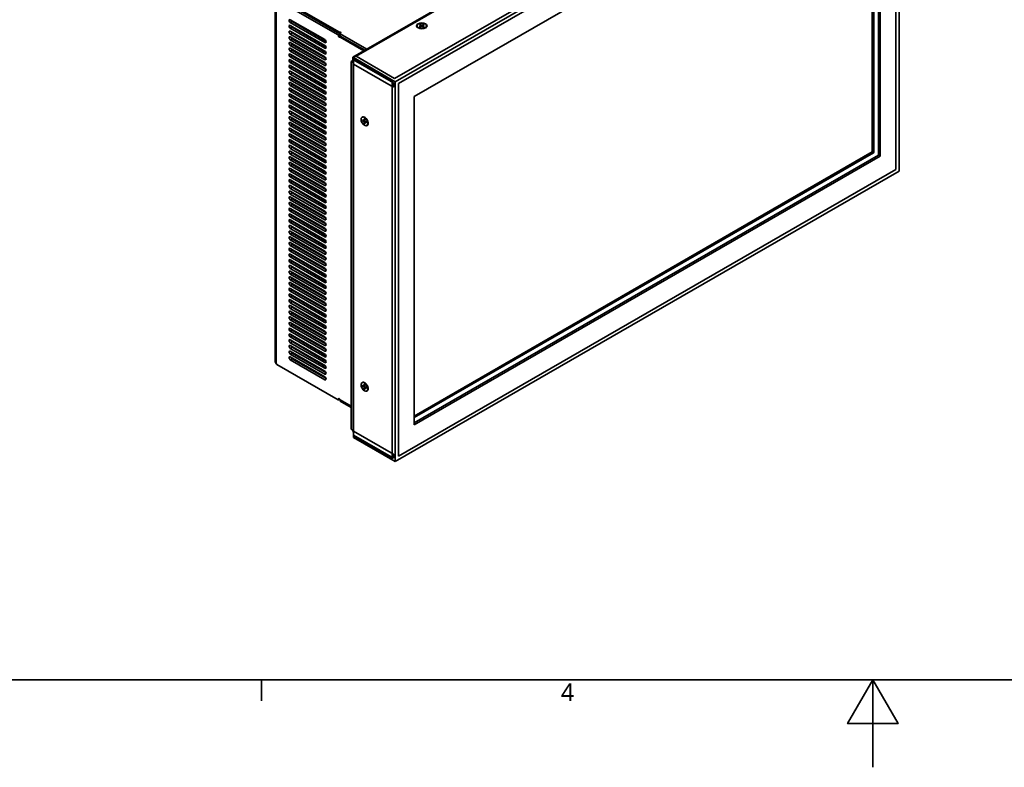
# Model space of a CAD drawing. Header units: millimetres. Extents: x 0 to 2100, y 0 to 1485.
# Tile 6 of 32: x 561 to 1125, y 0 to 428. Entities that reach past the tile are written whole.
import ezdxf

# ---------------------------------------------------------------- set-up
doc = ezdxf.new("R2010")
doc.units = ezdxf.units.MM
doc.header["$LTSCALE"] = 5
for name, color, linetype, lineweight in [('Sichtbare Kanten(ISO)', 7, 'Continuous', 35), ('Sichtbare tangentiale Kanten(ISO)', 7, 'Continuous', 35), ('Skizziergeometrie(ISO)', 7, 'Continuous', 35), ('Symbole(ISO)', 7, 'Continuous', 18)]:
    doc.layers.add(name, color=color, linetype=linetype, lineweight=lineweight)
doc.styles.add('Aktuell-ISO', font='arial.ttf')

# ---------------------------------------------------------------- blocks, each defined once
blk = doc.blocks.new('Ränder Standardrahmen')
at = {"layer": 'Skizziergeometrie(ISO)'}
blk.add_line((140, 10), (140, 7.6), dxfattribs=at)
at = {"layer": 'Skizziergeometrie(ISO)', "flags": 128}
for points in [[(10, 10), (10, 287), (410, 287), (410, 10), (10, 10)], [(210, 0), (210, 10), (207.11, 5), (212.89, 5), (210, 10)]]:
    blk.add_lwpolyline(points, dxfattribs=at)
at = {"layer": 'Symbole(ISO)', "color": 7, "insert": (174.26, 7.6), "char_height": 2, "attachment_point": 7, "style": 'Aktuell-ISO'}
blk.add_mtext('4', dxfattribs=at)

msp = doc.modelspace()

# ---------------------------------------------------------------- linework, layer by layer
at = {"layer": 'Sichtbare Kanten(ISO)'}
for p, q in [((752.28, 406.29), (1037.96, 570.79)), ((1041.14, 572.14), (752.64, 406.01)), ((1039.72, 571.33), (754.05, 406.82)), ((1065.04, 558.38), (776.54, 392.24)), ((1065.04, 558.38), (1065.04, 341.08)), ((1054.29, 537.46), (787.29, 383.7)), ((1054.29, 537.46), (787.29, 383.7)), ((1053.23, 350.23), (1053.23, 536.85)), ((1053.23, 350.23), (1053.23, 536.85)), ((1054.29, 537.46), (1054.29, 349.62)), ((1054.29, 537.46), (1054.29, 349.62)), ((1049.62, 534.77), (1049.62, 352.05)), ((1050.33, 535.18), (1050.33, 351.64)), ((1050.54, 535.3), (1050.54, 351.77)), ((1050.54, 535.3), (1050.54, 351.77)), ((744.53, 420.57), (709.46, 440.77)), ((744.86, 419.71), (709.69, 439.96)), ((707.74, 439.56), (707.74, 232.3)), ((708.63, 439.35), (743.8, 419.1)), ((716.43, 427.71), (736.23, 416.31)), ((736.23, 414.67), (716.43, 426.07)), ((716.43, 424.44), (736.23, 413.04)), ((717.49, 426.68), (736.85, 415.54)), ((717.49, 423.41), (736.85, 412.27)), ((788.96, 424.23), (788.96, 424.02)), ((790.36, 424.79), (791.17, 424.31)), ((790.36, 423.66), (791.17, 424.14)), ((790.72, 425), (791.56, 424.54)), ((790.72, 423.45), (791.56, 423.92)), ((790.91, 424.46), (790.79, 424.91)), ((791.22, 424.23), (791.28, 423.76)), ((792.69, 425), (791.85, 424.54)), ((792.69, 423.45), (791.85, 423.92)), ((792.19, 424.23), (792.13, 423.76)), ((793.05, 424.79), (792.25, 424.31)), ((793.05, 423.66), (792.25, 424.14)), ((792.63, 424.91), (792.5, 424.46)), ((794.46, 424.23), (794.46, 424.02)), ((736.23, 411.4), (716.43, 422.8)), ((716.43, 421.17), (736.23, 409.77)), ((736.23, 408.13), (716.43, 419.53)), ((716.43, 417.9), (736.23, 406.5)), ((717.49, 420.14), (736.85, 409)), ((744.08, 418.61), (744.08, 418.19)), ((744.69, 417.82), (745.35, 418.21)), ((744.89, 417.8), (758.59, 409.92)), ((744.92, 419.78), (744.92, 418.55)), ((745.39, 420.14), (745.04, 419.94)), ((745.04, 419.61), (760.23, 410.86)), ((759.17, 410.25), (745.04, 418.39)), ((736.23, 404.86), (716.43, 416.26)), ((716.43, 414.63), (736.23, 403.22)), ((736.23, 401.59), (716.43, 412.99)), ((717.49, 416.87), (736.85, 405.73)), ((717.49, 413.6), (736.85, 402.46)), ((716.43, 411.36), (736.23, 399.95)), ((736.23, 398.32), (716.43, 409.72)), ((716.43, 408.09), (736.23, 396.68)), ((736.23, 395.05), (716.43, 406.45)), ((717.49, 410.33), (736.85, 399.19)), ((717.49, 407.06), (736.85, 395.92)), ((752.28, 406.29), (752.28, 404.41)), ((752.7, 406.04), (752.28, 406.29)), ((752.64, 406.01), (752.64, 404.78)), ((776.54, 392.24), (752.64, 406.01)), ((776.18, 394.08), (754.05, 406.82)), ((716.43, 404.82), (736.23, 393.41)), ((736.23, 391.78), (716.43, 403.18)), ((716.43, 401.55), (736.23, 390.14)), ((717.49, 403.79), (736.85, 392.65)), ((717.49, 400.52), (736.85, 389.38)), ((751.26, 403.82), (752.28, 404.41)), ((751.26, 403.82), (752.32, 403.2)), ((751.26, 403.82), (751.26, 193.38)), ((752.32, 403.2), (752.64, 403.39)), ((752.32, 192.77), (752.32, 403.2)), ((774.77, 392.65), (752.64, 405.39)), ((752.64, 405.39), (752.64, 189.32)), ((752.64, 404.78), (775.48, 391.63)), ((775.48, 389.18), (752.64, 402.33)), ((752.64, 402.33), (752.64, 192.38)), ((736.23, 388.51), (716.43, 399.91)), ((716.43, 398.28), (736.23, 386.87)), ((736.23, 385.24), (716.43, 396.64)), ((716.43, 395.01), (736.23, 383.6)), ((717.49, 397.25), (736.85, 386.11)), ((736.23, 381.97), (716.43, 393.37)), ((716.43, 391.73), (736.23, 380.33)), ((736.23, 378.7), (716.43, 390.1)), ((717.49, 393.98), (736.85, 382.84)), ((717.49, 390.71), (736.85, 379.57)), ((775.48, 391.63), (775.48, 389.18)), ((776.54, 174.94), (776.54, 392.24)), ((716.43, 388.46), (736.23, 377.06)), ((736.23, 375.43), (716.43, 386.83)), ((716.43, 385.19), (736.23, 373.79)), ((736.23, 372.16), (716.43, 383.56)), ((717.49, 387.44), (736.85, 376.3)), ((717.49, 384.17), (736.85, 373.03)), ((787.29, 195.86), (787.29, 383.7)), ((787.29, 195.86), (787.29, 383.7)), ((716.43, 381.92), (736.23, 370.52)), ((736.23, 368.89), (716.43, 380.29)), ((716.43, 378.65), (736.23, 367.25)), ((717.49, 380.9), (736.85, 369.76)), ((736.23, 365.62), (716.43, 377.02)), ((716.43, 375.38), (736.23, 363.98)), ((736.23, 362.35), (716.43, 373.75)), ((717.49, 377.63), (736.85, 366.49)), ((717.49, 374.36), (736.85, 363.22)), ((716.43, 372.11), (736.23, 360.71)), ((736.23, 359.08), (716.43, 370.48)), ((716.43, 368.84), (736.23, 357.44)), ((736.23, 355.81), (716.43, 367.21)), ((717.49, 371.09), (736.85, 359.94)), ((717.49, 367.82), (736.85, 356.67)), ((757.49, 371.94), (757.66, 372.04)), ((757.7, 370.44), (758.52, 369.98)), ((757.7, 370.02), (758.52, 369.53)), ((757.81, 370.01), (758.26, 370.13)), ((758.62, 369.97), (759.05, 370.17)), ((758.68, 371.01), (758.67, 370.07)), ((758.68, 368.32), (758.67, 369.27)), ((759.05, 368.75), (758.73, 368.42)), ((759.04, 370.8), (759.06, 369.85)), ((759.04, 368.11), (759.06, 369.05)), ((759.1, 369.14), (759.48, 369.42)), ((760.02, 369.1), (759.21, 369.59)), ((760.02, 368.68), (759.21, 369.14)), ((760.23, 367.18), (760.41, 367.28)), ((716.43, 365.57), (736.23, 354.17)), ((736.23, 352.54), (716.43, 363.94)), ((716.43, 362.3), (736.23, 350.9)), ((717.49, 364.55), (736.85, 353.4)), ((717.49, 361.28), (736.85, 350.13)), ((736.23, 349.27), (716.43, 360.67)), ((716.43, 359.03), (736.23, 347.63)), ((736.23, 346), (716.43, 357.4)), ((716.43, 355.76), (736.23, 344.36)), ((717.49, 358.01), (736.85, 346.86)), ((736.23, 342.73), (716.43, 354.13)), ((716.43, 352.49), (736.23, 341.09)), ((736.23, 339.46), (716.43, 350.86)), ((717.49, 354.74), (736.85, 343.59)), ((717.49, 351.47), (736.85, 340.32)), ((1049.62, 352.05), (787.29, 200.98)), ((1049.62, 352.05), (787.29, 200.98)), ((1049.62, 352.05), (787.29, 200.98)), ((1050.54, 351.77), (787.29, 200.17)), ((1050.54, 351.77), (787.29, 200.17)), ((1050.33, 351.64), (787.29, 200.17)), ((1053.23, 350.23), (787.29, 197.08)), ((1053.23, 350.23), (787.29, 197.08)), ((1054.29, 349.62), (787.29, 195.86)), ((1054.29, 349.62), (787.29, 195.86)), ((1050.33, 351.64), (1049.62, 352.05)), ((1054.29, 349.62), (1053.23, 350.23)), ((1054.29, 349.62), (1053.23, 350.23)), ((716.43, 349.22), (736.23, 337.82)), ((736.23, 336.19), (716.43, 347.59)), ((716.43, 345.95), (736.23, 334.55)), ((736.23, 332.92), (716.43, 344.32)), ((717.49, 348.2), (736.85, 337.05)), ((717.49, 344.93), (736.85, 333.78)), ((716.43, 342.68), (736.23, 331.28)), ((736.23, 329.65), (716.43, 341.05)), ((716.43, 339.41), (736.23, 328.01)), ((717.49, 341.66), (736.85, 330.51)), ((717.49, 338.39), (736.85, 327.24)), ((1065.04, 341.08), (776.54, 174.94)), ((736.23, 326.38), (716.43, 337.78)), ((716.43, 336.14), (736.23, 324.74)), ((736.23, 323.11), (716.43, 334.51)), ((716.43, 332.87), (736.23, 321.47)), ((717.49, 335.12), (736.85, 323.97)), ((736.23, 319.84), (716.43, 331.24)), ((716.43, 329.6), (736.23, 318.2)), ((736.23, 316.56), (716.43, 327.97)), ((717.49, 331.85), (736.85, 320.7)), ((717.49, 328.58), (736.85, 317.43)), ((716.43, 326.33), (736.23, 314.93)), ((736.23, 313.29), (716.43, 324.7)), ((716.43, 323.06), (736.23, 311.66)), ((736.23, 310.02), (716.43, 321.43)), ((717.49, 325.31), (736.85, 314.16)), ((717.49, 322.04), (736.85, 310.89)), ((716.43, 319.79), (736.23, 308.39)), ((736.23, 306.75), (716.43, 318.16)), ((716.43, 316.52), (736.23, 305.12)), ((717.49, 318.77), (736.85, 307.62)), ((736.23, 303.48), (716.43, 314.89)), ((716.43, 313.25), (736.23, 301.85)), ((736.23, 300.21), (716.43, 311.62)), ((717.49, 315.5), (736.85, 304.35)), ((717.49, 312.23), (736.85, 301.08)), ((716.43, 309.98), (736.23, 298.58)), ((736.23, 296.94), (716.43, 308.35)), ((716.43, 306.71), (736.23, 295.31)), ((736.23, 293.67), (716.43, 305.08)), ((717.49, 308.96), (736.85, 297.81)), ((717.49, 305.69), (736.85, 294.54)), ((716.43, 303.44), (736.23, 292.04)), ((736.23, 290.4), (716.43, 301.8)), ((716.43, 300.17), (736.23, 288.77)), ((717.49, 302.42), (736.85, 291.27)), ((717.49, 299.15), (736.85, 288)), ((736.23, 287.13), (716.43, 298.53)), ((716.43, 296.9), (736.23, 285.5)), ((736.23, 283.86), (716.43, 295.26)), ((716.43, 293.63), (736.23, 282.23)), ((717.49, 295.88), (736.85, 284.73)), ((736.23, 280.59), (716.43, 291.99)), ((716.43, 290.36), (736.23, 278.96)), ((736.23, 277.32), (716.43, 288.72)), ((717.49, 292.61), (736.85, 281.46)), ((717.49, 289.33), (736.85, 278.19)), ((716.43, 287.09), (736.23, 275.69)), ((736.23, 274.05), (716.43, 285.45)), ((716.43, 283.82), (736.23, 272.42)), ((736.23, 270.78), (716.43, 282.18)), ((717.49, 286.06), (736.85, 274.92)), ((717.49, 282.79), (736.85, 271.65)), ((716.43, 280.55), (736.23, 269.15)), ((736.23, 267.51), (716.43, 278.91)), ((716.43, 277.28), (736.23, 265.88)), ((717.49, 279.52), (736.85, 268.38)), ((736.23, 264.24), (716.43, 275.64)), ((716.43, 274.01), (736.23, 262.61)), ((736.23, 260.97), (716.43, 272.37)), ((716.43, 270.74), (736.23, 259.34)), ((717.49, 276.25), (736.85, 265.11)), ((717.49, 272.98), (736.85, 261.84)), ((732.6, 274.51), (732.24, 274.3)), ((735.44, 276.14), (735.08, 275.94)), ((736.23, 257.7), (716.43, 269.1)), ((716.43, 267.47), (736.23, 256.07)), ((736.23, 254.43), (716.43, 265.83)), ((717.49, 269.71), (736.85, 258.57)), ((717.49, 266.44), (736.85, 255.3)), ((728.6, 266.59), (728.6, 267)), ((716.43, 264.2), (736.23, 252.8)), ((736.23, 251.16), (716.43, 262.56)), ((716.43, 260.93), (736.23, 249.53)), ((717.49, 263.17), (736.85, 252.03)), ((717.49, 259.9), (736.85, 248.76)), ((728.6, 263.32), (728.6, 263.73)), ((728.6, 260.05), (728.6, 260.46)), ((736.23, 247.89), (716.43, 259.29)), ((716.43, 257.66), (736.23, 246.26)), ((736.23, 244.62), (716.43, 256.02)), ((716.43, 254.39), (736.23, 242.99)), ((717.49, 256.63), (736.85, 245.49)), ((728.6, 256.78), (728.6, 257.19)), ((736.23, 241.35), (716.43, 252.75)), ((716.43, 251.12), (736.23, 239.72)), ((736.23, 238.08), (716.43, 249.48)), ((717.49, 253.36), (736.85, 242.22)), ((717.49, 250.09), (736.85, 238.95)), ((731.06, 252.09), (730.7, 252.71)), ((716.43, 247.85), (736.23, 236.45)), ((736.23, 234.81), (716.43, 246.21)), ((716.43, 244.58), (736.23, 233.18)), ((736.23, 231.54), (716.43, 242.94)), ((717.49, 246.82), (736.85, 235.68)), ((717.49, 243.55), (736.85, 232.41)), ((733.89, 247.19), (733.53, 247.81)), ((716.43, 241.31), (736.23, 229.9)), ((736.23, 228.27), (716.43, 239.67)), ((716.43, 238.04), (736.23, 226.63)), ((717.49, 240.28), (736.85, 229.14)), ((717.49, 237.01), (736.85, 225.87)), ((736.23, 225), (716.43, 236.4)), ((716.43, 234.77), (736.23, 223.36)), ((736.23, 221.73), (716.43, 233.13)), ((717.49, 233.74), (736.85, 222.6)), ((727.39, 231.68), (736.47, 226.45)), ((730.22, 233.3), (736.5, 229.69)), ((733.05, 234.93), (736.53, 232.93)), ((735.88, 236.56), (736.55, 236.18)), ((708.35, 230.96), (708.63, 230.47)), ((708.63, 230.47), (743.8, 210.22)), ((724.57, 230.05), (736.44, 223.21)), ((757.49, 220.04), (757.66, 220.14)), ((757.7, 218.54), (758.52, 218.08)), ((757.7, 218.12), (758.52, 217.63)), ((757.81, 218.11), (758.26, 218.23)), ((758.62, 218.07), (759.05, 218.26)), ((758.68, 219.11), (758.67, 218.17)), ((758.68, 216.42), (758.67, 217.37)), ((759.05, 216.85), (758.73, 216.52)), ((759.04, 218.9), (759.06, 217.95)), ((759.04, 216.21), (759.06, 217.15)), ((759.1, 217.24), (759.48, 217.52)), ((760.02, 217.2), (759.21, 217.69)), ((760.02, 216.78), (759.21, 217.24)), ((760.23, 215.28), (760.41, 215.38)), ((744.64, 210.57), (744, 210.2)), ((744.08, 210.38), (744.08, 210.81)), ((744.49, 210.48), (744.53, 210.46)), ((744.89, 210.26), (751.26, 206.59)), ((744.92, 210.24), (744.92, 209.67)), ((751.26, 205.92), (745.04, 209.5)), ((752.32, 192.77), (751.26, 193.38)), ((752.28, 192.79), (752.28, 192.09)), ((752.28, 192.09), (752.64, 191.88)), ((752.64, 192.95), (752.32, 192.77)), ((775.48, 179.23), (752.64, 192.38)), ((775.48, 176.78), (752.64, 189.93)), ((752.64, 189.93), (752.64, 188.7)), ((774.77, 176.57), (752.64, 189.32)), ((752.64, 188.7), (776.54, 174.94)), ((775.48, 179.23), (775.48, 176.78))]:
    msp.add_line(p, q, dxfattribs=at)
for centre, major_axis, ratio, start_param, end_param in [((716.43, 426.89), (-0.499, 0.867), 0.578093, 5.499049, 8.641314), ((716.43, 423.62), (-0.499, 0.867), 0.578093, 5.499049, 8.641314), ((717.49, 427.5), (0.499, -0.867), 0.578093, 4.445851, 5.499721), ((717.49, 424.23), (0.499, -0.867), 0.578093, 4.445851, 5.499721), ((791.71, 424.02), (-2.75, 0), 0.575862, 0, 0.736721), ((791.01, 424.23), (0.215, 0), 0.575862, 5.517549, 7.048822), ((791.71, 424.63), (0.215, 0), 0.575862, 3.946752, 5.478026), ((791.71, 423.83), (-0.215, 0), 0.575862, 3.946752, 5.478026), ((792.4, 424.23), (-0.215, 0), 0.575862, 5.517549, 7.048822), ((791.71, 424.02), (2.75, 0), 0.575862, 5.546464, 6.283185), ((716.43, 420.35), (-0.499, 0.867), 0.578093, 5.499049, 8.641314), ((716.43, 417.08), (-0.499, 0.867), 0.578093, 5.499049, 8.641314), ((717.49, 420.96), (0.499, -0.867), 0.578093, 4.445851, 5.499721), ((717.49, 417.69), (0.499, -0.867), 0.578093, 4.445851, 5.499721), ((743.8, 418.78), (0.2, -0.347), 0.578093, 0.787332, 2.358128), ((744.36, 418.02), (0.2, -0.347), 0.578093, 3.928925, 6.68612), ((744.82, 420.73), (0.4, 0), 0.575862, 3.92699, 5.084906), ((744.89, 417.48), (-0.2, 0.347), 0.578093, 5.499721, 6.68612), ((744.86, 419.39), (-0.2, 0.347), 0.578093, 5.28734, 5.499721), ((745.32, 419.78), (-0.4, 0), 0.575862, 5.497787, 7.068583), ((745.32, 418.55), (-0.4, 0), 0.575862, 0, 0.785398), ((745.11, 420.31), (0.4, 0), 0.575862, 5.497787, 8.226499), ((716.43, 413.81), (-0.499, 0.867), 0.578093, 5.499049, 8.641314), ((717.49, 414.42), (0.499, -0.867), 0.578093, 4.445851, 5.499721), ((736.23, 415.49), (0.499, -0.867), 0.578093, 5.499721, 8.641314), ((736.23, 412.22), (0.499, -0.867), 0.578093, 5.499721, 8.641314), ((716.43, 410.54), (-0.499, 0.867), 0.578093, 5.499049, 8.641314), ((716.43, 407.27), (-0.499, 0.867), 0.578093, 5.499049, 8.641314), ((717.49, 411.15), (0.499, -0.867), 0.578093, 4.445851, 5.499721), ((717.49, 407.88), (0.499, -0.867), 0.578093, 4.445851, 5.499721), ((736.23, 408.95), (0.499, -0.867), 0.578093, 5.499721, 8.641314), ((736.23, 405.68), (0.499, -0.867), 0.578093, 5.499721, 8.641314), ((716.43, 404), (-0.499, 0.867), 0.578093, 5.499049, 8.641314), ((716.43, 400.73), (-0.499, 0.867), 0.578093, 5.499049, 8.641314), ((717.49, 404.61), (0.499, -0.867), 0.578093, 4.445851, 5.499721), ((717.49, 401.34), (0.499, -0.867), 0.578093, 4.445851, 5.499721), ((736.23, 402.41), (0.499, -0.867), 0.578093, 5.499721, 8.641314), ((716.43, 397.46), (-0.499, 0.867), 0.578093, 5.499049, 8.641314), ((716.43, 394.19), (-0.499, 0.867), 0.578093, 5.499049, 8.641314), ((717.49, 398.07), (0.499, -0.867), 0.578093, 4.445851, 5.499721), ((717.49, 394.8), (0.499, -0.867), 0.578093, 4.445851, 5.499721), ((736.23, 399.14), (0.499, -0.867), 0.578093, 5.499721, 8.641314), ((736.23, 395.87), (0.499, -0.867), 0.578093, 5.499721, 8.641314), ((716.43, 390.92), (-0.499, 0.867), 0.578093, 5.499049, 8.641314), ((717.49, 391.53), (0.499, -0.867), 0.578093, 4.445851, 5.499721), ((736.23, 392.6), (0.499, -0.867), 0.578093, 5.499721, 8.641314), ((736.23, 389.33), (0.499, -0.867), 0.578093, 5.499721, 8.641314), ((716.43, 387.65), (-0.499, 0.867), 0.578093, 5.499049, 8.641314), ((716.43, 384.38), (-0.499, 0.867), 0.578093, 5.499049, 8.641314), ((717.49, 388.26), (0.499, -0.867), 0.578093, 4.445851, 5.499721), ((717.49, 384.99), (0.499, -0.867), 0.578093, 4.445851, 5.499721), ((736.23, 386.06), (0.499, -0.867), 0.578093, 5.499721, 8.641314), ((736.23, 382.79), (0.499, -0.867), 0.578093, 5.499721, 8.641314), ((716.43, 381.11), (-0.499, 0.867), 0.578093, 5.499049, 8.641314), ((716.43, 377.84), (-0.499, 0.867), 0.578093, 5.499049, 8.641314), ((717.49, 381.72), (0.499, -0.867), 0.578093, 4.445851, 5.499721), ((717.49, 378.45), (0.499, -0.867), 0.578093, 4.445851, 5.499721), ((736.23, 379.52), (0.499, -0.867), 0.578093, 5.499721, 8.641314), ((716.43, 374.57), (-0.499, 0.867), 0.578093, 5.499049, 8.641314), ((716.43, 371.3), (-0.499, 0.867), 0.578093, 5.499049, 8.641314), ((717.49, 375.18), (0.499, -0.867), 0.578093, 4.445851, 5.499721), ((736.23, 376.25), (0.499, -0.867), 0.578093, 5.499721, 8.641314), ((736.23, 372.98), (0.499, -0.867), 0.578093, 5.499721, 8.641314), ((759, 369.64), (-1.4, 2.43), 0.578093, 2.911466, 6.513312), ((759, 369.64), (-1.4, 2.43), 0.578093, 2.911466, 6.513312), ((759.04, 369.66), (-1.37, 2.38), 0.578093, 5.504869, 6.283185), ((716.43, 368.03), (-0.499, 0.867), 0.578093, 5.499049, 8.641314), ((717.49, 371.91), (0.499, -0.867), 0.578093, 4.445851, 5.499721), ((717.49, 368.64), (0.499, -0.867), 0.578093, 4.445851, 5.499721), ((736.23, 369.71), (0.499, -0.867), 0.578093, 5.499721, 8.641314), ((736.23, 366.44), (0.499, -0.867), 0.578093, 5.499721, 8.641314), ((758.52, 370.16), (0.107, -0.186), 0.578093, 5.519482, 7.050756), ((758.52, 369.36), (-0.107, 0.186), 0.578093, 3.948686, 5.479959), ((759.21, 369.76), (0.107, -0.186), 0.578093, 3.948686, 5.479959), ((759.21, 368.96), (-0.107, 0.186), 0.578093, 5.519482, 7.050756), ((759.04, 369.66), (1.37, -2.38), 0.578093, 0, 0.778317), ((716.43, 364.76), (-0.499, 0.867), 0.578093, 5.499049, 8.641314), ((716.43, 361.49), (-0.499, 0.867), 0.578093, 5.499049, 8.641314), ((717.49, 365.37), (0.499, -0.867), 0.578093, 4.445851, 5.499721), ((717.49, 362.1), (0.499, -0.867), 0.578093, 4.445851, 5.499721), ((736.23, 363.17), (0.499, -0.867), 0.578093, 5.499721, 8.641314), ((716.43, 358.22), (-0.499, 0.867), 0.578093, 5.499049, 8.641314), ((716.43, 354.95), (-0.499, 0.867), 0.578093, 5.499049, 8.641314), ((717.49, 358.83), (0.499, -0.867), 0.578093, 4.445851, 5.499721), ((717.49, 355.56), (0.499, -0.867), 0.578093, 4.445851, 5.499721), ((736.23, 359.89), (0.499, -0.867), 0.578093, 5.499721, 8.641314), ((736.23, 356.62), (0.499, -0.867), 0.578093, 5.499721, 8.641314), ((716.43, 351.68), (-0.499, 0.867), 0.578093, 5.499049, 8.641314), ((717.49, 352.29), (0.499, -0.867), 0.578093, 4.445851, 5.499721), ((736.23, 353.35), (0.499, -0.867), 0.578093, 5.499721, 8.641314), ((736.23, 350.08), (0.499, -0.867), 0.578093, 5.499721, 8.641314), ((716.43, 348.41), (-0.499, 0.867), 0.578093, 5.499049, 8.641314), ((716.43, 345.13), (-0.499, 0.867), 0.578093, 5.499049, 8.641314), ((717.49, 349.02), (0.499, -0.867), 0.578093, 4.445851, 5.499721), ((717.49, 345.75), (0.499, -0.867), 0.578093, 4.445851, 5.499721), ((736.23, 346.81), (0.499, -0.867), 0.578093, 5.499721, 8.641314), ((736.23, 343.54), (0.499, -0.867), 0.578093, 5.499721, 8.641314), ((716.43, 341.86), (-0.499, 0.867), 0.578093, 5.499049, 8.641314), ((716.43, 338.59), (-0.499, 0.867), 0.578093, 5.499049, 8.641314), ((717.49, 342.48), (0.499, -0.867), 0.578093, 4.445851, 5.499721), ((717.49, 339.21), (0.499, -0.867), 0.578093, 4.445851, 5.499721), ((736.23, 340.27), (0.499, -0.867), 0.578093, 5.499721, 8.641314), ((716.43, 335.32), (-0.499, 0.867), 0.578093, 5.499049, 8.641314), ((716.43, 332.05), (-0.499, 0.867), 0.578093, 5.499049, 8.641314), ((717.49, 335.94), (0.499, -0.867), 0.578093, 4.445851, 5.499721), ((736.23, 337), (0.499, -0.867), 0.578093, 5.499721, 8.641314), ((736.23, 333.73), (0.499, -0.867), 0.578093, 5.499721, 8.641314), ((716.43, 328.78), (-0.499, 0.867), 0.578093, 5.499049, 8.641314), ((717.49, 332.66), (0.499, -0.867), 0.578093, 4.445851, 5.499721), ((717.49, 329.39), (0.499, -0.867), 0.578093, 4.445851, 5.499721), ((736.23, 330.46), (0.499, -0.867), 0.578093, 5.499721, 8.641314), ((736.23, 327.19), (0.499, -0.867), 0.578093, 5.499721, 8.641314), ((716.43, 325.51), (-0.499, 0.867), 0.578093, 5.499049, 8.641314), ((716.43, 322.24), (-0.499, 0.867), 0.578093, 5.499049, 8.641314), ((717.49, 326.12), (0.499, -0.867), 0.578093, 4.445851, 5.499721), ((717.49, 322.85), (0.499, -0.867), 0.578093, 4.445851, 5.499721), ((736.23, 323.92), (0.499, -0.867), 0.578093, 5.499721, 8.641314), ((736.23, 320.65), (0.499, -0.867), 0.578093, 5.499721, 8.641314), ((716.43, 318.97), (-0.499, 0.867), 0.578093, 5.499049, 8.641314), ((716.43, 315.7), (-0.499, 0.867), 0.578093, 5.499049, 8.641314), ((717.49, 319.58), (0.499, -0.867), 0.578093, 4.445851, 5.499721), ((717.49, 316.31), (0.499, -0.867), 0.578093, 4.445851, 5.499721), ((736.23, 317.38), (0.499, -0.867), 0.578093, 5.499721, 8.641314), ((716.43, 312.43), (-0.499, 0.867), 0.578093, 5.499049, 8.641314), ((716.43, 309.16), (-0.499, 0.867), 0.578093, 5.499049, 8.641314), ((717.49, 313.04), (0.499, -0.867), 0.578093, 4.445851, 5.499721), ((736.23, 314.11), (0.499, -0.867), 0.578093, 5.499721, 8.641314), ((736.23, 310.84), (0.499, -0.867), 0.578093, 5.499721, 8.641314), ((716.43, 305.89), (-0.499, 0.867), 0.578093, 5.499049, 8.641314), ((717.49, 309.77), (0.499, -0.867), 0.578093, 4.445851, 5.499721), ((717.49, 306.5), (0.499, -0.867), 0.578093, 4.445851, 5.499721), ((736.23, 307.57), (0.499, -0.867), 0.578093, 5.499721, 8.641314), ((736.23, 304.3), (0.499, -0.867), 0.578093, 5.499721, 8.641314), ((716.43, 302.62), (-0.499, 0.867), 0.578093, 5.499049, 8.641314), ((716.43, 299.35), (-0.499, 0.867), 0.578093, 5.499049, 8.641314), ((717.49, 303.23), (0.499, -0.867), 0.578093, 4.445851, 5.499721), ((717.49, 299.96), (0.499, -0.867), 0.578093, 4.445851, 5.499721), ((736.23, 301.03), (0.499, -0.867), 0.578093, 5.499721, 8.641314), ((716.43, 296.08), (-0.499, 0.867), 0.578093, 5.499049, 8.641314), ((716.43, 292.81), (-0.499, 0.867), 0.578093, 5.499049, 8.641314), ((717.49, 296.69), (0.499, -0.867), 0.578093, 4.445851, 5.499721), ((717.49, 293.42), (0.499, -0.867), 0.578093, 4.445851, 5.499721), ((736.23, 297.76), (0.499, -0.867), 0.578093, 5.499721, 8.641314), ((736.23, 294.49), (0.499, -0.867), 0.578093, 5.499721, 8.641314), ((716.43, 289.54), (-0.499, 0.867), 0.578093, 5.499049, 8.641314), ((717.49, 290.15), (0.499, -0.867), 0.578093, 4.445851, 5.499721), ((736.23, 291.22), (0.499, -0.867), 0.578093, 5.499721, 8.641314), ((736.23, 287.95), (0.499, -0.867), 0.578093, 5.499721, 8.641314), ((716.43, 286.27), (-0.499, 0.867), 0.578093, 5.499049, 8.641314), ((716.43, 283), (-0.499, 0.867), 0.578093, 5.499049, 8.641314), ((717.49, 286.88), (0.499, -0.867), 0.578093, 4.445851, 5.499721), ((717.49, 283.61), (0.499, -0.867), 0.578093, 4.445851, 5.499721), ((736.23, 284.68), (0.499, -0.867), 0.578093, 5.499721, 8.641314), ((736.23, 281.41), (0.499, -0.867), 0.578093, 5.499721, 8.641314), ((716.43, 279.73), (-0.499, 0.867), 0.578093, 5.499049, 8.641314), ((716.43, 276.46), (-0.499, 0.867), 0.578093, 5.499049, 8.641314), ((717.49, 280.34), (0.499, -0.867), 0.578093, 4.445851, 5.499721), ((717.49, 277.07), (0.499, -0.867), 0.578093, 4.445851, 5.499721), ((736.23, 278.14), (0.499, -0.867), 0.578093, 5.499721, 8.641314), ((716.43, 273.19), (-0.499, 0.867), 0.578093, 5.499049, 8.641314), ((716.43, 269.92), (-0.499, 0.867), 0.578093, 5.499049, 8.641314), ((717.49, 273.8), (0.499, -0.867), 0.578093, 4.445851, 5.499721), ((730.72, 270.97), (-1.5, -2.6), 0.578093, 4.310999, 4.437695), ((736.23, 274.87), (0.499, -0.867), 0.578093, 5.499721, 8.641314), ((736.23, 271.6), (0.499, -0.867), 0.578093, 5.499721, 8.641314), ((716.43, 266.65), (-0.499, 0.867), 0.578093, 5.499049, 8.641314), ((717.49, 270.53), (0.499, -0.867), 0.578093, 4.445851, 5.499721), ((717.49, 267.26), (0.499, -0.867), 0.578093, 4.445851, 5.499721), ((730.72, 270.97), (-1.5, -2.6), 0.578093, 5.299468, 5.451157), ((736.23, 268.33), (0.499, -0.867), 0.578093, 5.499721, 8.641314), ((736.23, 265.06), (0.499, -0.867), 0.578093, 5.499721, 8.641314), ((716.43, 263.38), (-0.499, 0.867), 0.578093, 5.499049, 8.641314), ((716.43, 260.11), (-0.499, 0.867), 0.578093, 5.499049, 8.641314), ((717.49, 263.99), (0.499, -0.867), 0.578093, 4.445851, 5.499721), ((717.49, 260.72), (0.499, -0.867), 0.578093, 4.445851, 5.499721), ((736.23, 261.79), (0.499, -0.867), 0.578093, 5.499721, 8.641314), ((716.43, 256.84), (-0.499, 0.867), 0.578093, 5.499049, 8.641314), ((716.43, 253.57), (-0.499, 0.867), 0.578093, 5.499049, 8.641314), ((717.49, 257.45), (0.499, -0.867), 0.578093, 4.445851, 5.499721), ((717.49, 254.18), (0.499, -0.867), 0.578093, 4.445851, 5.499721), ((736.23, 258.52), (0.499, -0.867), 0.578093, 5.499721, 8.641314), ((736.23, 255.25), (0.499, -0.867), 0.578093, 5.499721, 8.641314), ((716.43, 250.3), (-0.499, 0.867), 0.578093, 5.499049, 8.641314), ((717.49, 250.91), (0.499, -0.867), 0.578093, 4.445851, 5.499721), ((736.23, 251.98), (0.499, -0.867), 0.578093, 5.499721, 8.641314), ((736.23, 248.71), (0.499, -0.867), 0.578093, 5.499721, 8.641314), ((716.43, 247.03), (-0.499, 0.867), 0.578093, 5.499049, 8.641314), ((716.43, 243.76), (-0.499, 0.867), 0.578093, 5.499049, 8.641314), ((717.49, 247.64), (0.499, -0.867), 0.578093, 4.445851, 5.499721), ((717.49, 244.37), (0.499, -0.867), 0.578093, 4.445851, 5.499721), ((736.23, 245.44), (0.499, -0.867), 0.578093, 5.499721, 8.641314), ((736.23, 242.17), (0.499, -0.867), 0.578093, 5.499721, 8.641314), ((716.43, 240.49), (-0.499, 0.867), 0.578093, 5.499049, 8.641314), ((716.43, 237.22), (-0.499, 0.867), 0.578093, 5.499049, 8.641314), ((717.49, 241.1), (0.499, -0.867), 0.578093, 4.445851, 5.499721), ((717.49, 237.83), (0.499, -0.867), 0.578093, 4.445851, 5.499721), ((735.17, 237.38), (-1, 0), 0.575862, 5.908493, 6.633908), ((736.23, 238.9), (0.499, -0.867), 0.578093, 5.499721, 8.641314), ((716.43, 233.95), (-0.499, 0.867), 0.578093, 5.499049, 8.641314), ((717.49, 234.56), (0.499, -0.867), 0.578093, 4.445851, 5.499721), ((726.69, 232.49), (-1, 0), 0.575862, 5.959806, 6.762448), ((726.69, 231.27), (1, 0), 0.575862, 0.785398, 1.771064), ((729.52, 234.12), (-1, 0), 0.575862, 5.942564, 6.714619), ((729.52, 232.9), (1, 0), 0.575862, 0.785398, 1.752354), ((732.34, 235.75), (-1, 0), 0.575862, 5.925462, 6.672311), ((732.34, 234.53), (1, 0), 0.575862, 0.785398, 1.7334), ((735.17, 236.15), (1, 0), 0.575862, 0.785398, 1.714184), ((736.23, 235.63), (0.499, -0.867), 0.578093, 5.499721, 8.641314), ((736.23, 232.36), (0.499, -0.867), 0.578093, 5.499721, 8.641314), ((723.86, 230.87), (-1, 0), 0.575862, 5.977197, 6.818958), ((723.86, 229.64), (1, 0), 0.575862, 0.785398, 1.789545), ((736.23, 229.09), (0.499, -0.867), 0.578093, 5.499721, 8.641314), ((736.23, 225.82), (0.499, -0.867), 0.578093, 5.499721, 8.641314), ((736.23, 222.55), (0.499, -0.867), 0.578093, 5.499721, 8.641314), ((759, 217.74), (-1.4, 2.43), 0.578093, 2.911466, 6.513312), ((759, 217.74), (-1.4, 2.43), 0.578093, 2.911466, 6.513312), ((759.04, 217.76), (-1.37, 2.38), 0.578093, 5.504869, 6.283185), ((758.52, 218.26), (0.107, -0.186), 0.578093, 5.519482, 7.050756), ((758.52, 217.46), (-0.107, 0.186), 0.578093, 3.948686, 5.479959), ((759.21, 217.86), (0.107, -0.186), 0.578093, 3.948686, 5.479959), ((759.21, 217.06), (-0.107, 0.186), 0.578093, 5.519482, 7.050756), ((759.04, 217.76), (1.37, -2.38), 0.578093, 0, 0.778317), ((743.8, 210.55), (0.2, -0.347), 0.578093, 5.499721, 7.070517), ((744.36, 210.65), (-0.2, 0.347), 0.578093, 4.313321, 7.070517), ((744.82, 210.63), (-0.4, 0), 0.575862, 0.785397, 1.375363), ((744.89, 210.59), (-0.2, 0.347), 0.578093, 1.171729, 2.358128), ((745.32, 209.67), (-0.4, 0), 0.575862, 0, 0.785398)]:
    msp.add_ellipse(centre, major_axis=major_axis, ratio=ratio, start_param=start_param, end_param=end_param, dxfattribs=at)
for centre, major_axis, ratio in [((791.71, 424.23), (-3, 0), 0.575862), ((791.71, 424.23), (-3, 0), 0.575862), ((791.71, 424.23), (2.75, 0), 0.575862), ((758.86, 369.56), (1.37, -2.38), 0.578093), ((758.86, 217.66), (1.37, -2.38), 0.578093)]:
    msp.add_ellipse(centre, major_axis=major_axis, ratio=ratio, dxfattribs=at)
for points, knots in [([(790.36, 423.66), (790.37, 423.67), (790.38, 423.67), (790.4, 423.67), (790.41, 423.67), (790.42, 423.66), (790.42, 423.66), (790.42, 423.66)], [0.015311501, 0.015311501, 0.015311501, 0.015311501, 0.019157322, 0.019157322, 0.022951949, 0.022951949, 0.023834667, 0.023834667, 0.023834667, 0.023834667]), ([(790.75, 423.47), (790.73, 423.48), (790.71, 423.49), (790.66, 423.51), (790.64, 423.52), (790.59, 423.55), (790.57, 423.56), (790.52, 423.59), (790.5, 423.6), (790.46, 423.63), (790.44, 423.65), (790.42, 423.66)], [4.5683808, 4.5683808, 4.5683808, 4.5683808, 4.6170616, 4.6170616, 4.6808309, 4.6808309, 4.7446001, 4.7446001, 4.8083694, 4.8083694, 4.8721387, 4.8721387, 4.8721387, 4.8721387]), ([(790.72, 425), (790.73, 424.99), (790.74, 424.98), (790.76, 424.97), (790.77, 424.96), (790.78, 424.93), (790.78, 424.92), (790.79, 424.91)], [0.0153115, 0.0153115, 0.0153115, 0.0153115, 0.01915732, 0.01915732, 0.02295195, 0.02295195, 0.02601681, 0.02601681, 0.02601681, 0.02601681]), ([(792.63, 424.91), (792.63, 424.92), (792.63, 424.93), (792.64, 424.96), (792.65, 424.97), (792.67, 424.98), (792.68, 424.99), (792.69, 425)], [0.03495487, 0.03495487, 0.03495487, 0.03495487, 0.03801973, 0.03801973, 0.04181436, 0.04181436, 0.04566018, 0.04566018, 0.04566018, 0.04566018]), ([(792.99, 423.66), (792.97, 423.65), (792.95, 423.63), (792.91, 423.6), (792.89, 423.59), (792.84, 423.56), (792.82, 423.55), (792.77, 423.52), (792.75, 423.51), (792.7, 423.49), (792.68, 423.48), (792.66, 423.47)], [2.9818429, 2.9818429, 2.9818429, 2.9818429, 3.0456122, 3.0456122, 3.1093815, 3.1093815, 3.1731508, 3.1731508, 3.23692, 3.23692, 3.2856009, 3.2856009, 3.2856009, 3.2856009]), ([(792.99, 423.66), (792.99, 423.66), (792.99, 423.66), (793, 423.67), (793.01, 423.67), (793.03, 423.67), (793.04, 423.67), (793.05, 423.66)], [0.03713701, 0.03713701, 0.03713701, 0.03713701, 0.038019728, 0.038019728, 0.041814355, 0.041814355, 0.045660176, 0.045660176, 0.045660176, 0.045660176]), ([(757.81, 370.01), (757.8, 370.01), (757.78, 370.01), (757.76, 370), (757.75, 370.01), (757.72, 370.01), (757.71, 370.02), (757.7, 370.02)], [0.03495487, 0.03495487, 0.03495487, 0.03495487, 0.03801973, 0.03801973, 0.04181436, 0.04181436, 0.04566018, 0.04566018, 0.04566018, 0.04566018]), ([(758.71, 370.96), (758.71, 370.96), (758.71, 370.96), (758.7, 370.96), (758.69, 370.97), (758.69, 370.99), (758.68, 371), (758.68, 371.01)], [0.037097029, 0.037097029, 0.037097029, 0.037097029, 0.038019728, 0.038019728, 0.041814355, 0.041814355, 0.045660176, 0.045660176, 0.045660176, 0.045660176]), ([(758.68, 368.32), (758.68, 368.33), (758.69, 368.34), (758.69, 368.37), (758.7, 368.38), (758.71, 368.4), (758.72, 368.41), (758.73, 368.42)], [0.0153115, 0.0153115, 0.0153115, 0.0153115, 0.01915732, 0.01915732, 0.02295195, 0.02295195, 0.02601681, 0.02601681, 0.02601681, 0.02601681]), ([(758.71, 370.96), (758.73, 370.95), (758.76, 370.94), (758.8, 370.92), (758.83, 370.91), (758.87, 370.88), (758.9, 370.87), (758.94, 370.84), (758.97, 370.82), (759.01, 370.79), (759.02, 370.78), (759.04, 370.77)], [6.1234229, 6.1234229, 6.1234229, 6.1234229, 6.1871983, 6.1871983, 6.2509736, 6.2509736, 6.314749, 6.314749, 6.3785243, 6.3785243, 6.427129, 6.427129, 6.427129, 6.427129]), ([(760, 369.11), (760, 369.09), (760, 369.07), (760.01, 369.02), (760.01, 368.99), (760.01, 368.94), (760.01, 368.91), (760.01, 368.86), (760.01, 368.83), (760, 368.78), (760, 368.76), (759.99, 368.73)], [1.4267384, 1.4267384, 1.4267384, 1.4267384, 1.4754612, 1.4754612, 1.5392336, 1.5392336, 1.603006, 1.603006, 1.6667784, 1.6667784, 1.7305508, 1.7305508, 1.7305508, 1.7305508]), ([(760.02, 368.68), (760.02, 368.69), (760.01, 368.7), (760, 368.71), (759.99, 368.72), (759.99, 368.73), (759.99, 368.73), (759.99, 368.73)], [0.015311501, 0.015311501, 0.015311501, 0.015311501, 0.019157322, 0.019157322, 0.022951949, 0.022951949, 0.023849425, 0.023849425, 0.023849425, 0.023849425]), ([(708.35, 230.96), (708.25, 231.06), (708.17, 231.17), (708.01, 231.39), (707.95, 231.5), (707.79, 231.84), (707.74, 232.08), (707.74, 232.3)], [0, 0, 0, 0, 0.0444131, 0.0444131, 0.0886024, 0.0886024, 0.1757839, 0.1757839, 0.1757839, 0.1757839]), ([(757.81, 218.11), (757.8, 218.11), (757.78, 218.11), (757.76, 218.1), (757.75, 218.11), (757.72, 218.11), (757.71, 218.12), (757.7, 218.12)], [0.03495487, 0.03495487, 0.03495487, 0.03495487, 0.03801973, 0.03801973, 0.04181436, 0.04181436, 0.04566018, 0.04566018, 0.04566018, 0.04566018]), ([(758.71, 219.06), (758.71, 219.06), (758.71, 219.06), (758.7, 219.06), (758.69, 219.07), (758.69, 219.09), (758.68, 219.1), (758.68, 219.11)], [0.037097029, 0.037097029, 0.037097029, 0.037097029, 0.038019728, 0.038019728, 0.041814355, 0.041814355, 0.045660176, 0.045660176, 0.045660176, 0.045660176]), ([(758.68, 216.42), (758.68, 216.43), (758.69, 216.44), (758.69, 216.47), (758.7, 216.48), (758.71, 216.5), (758.72, 216.51), (758.73, 216.52)], [0.0153115, 0.0153115, 0.0153115, 0.0153115, 0.01915732, 0.01915732, 0.02295195, 0.02295195, 0.02601681, 0.02601681, 0.02601681, 0.02601681]), ([(758.71, 219.06), (758.73, 219.05), (758.76, 219.04), (758.8, 219.02), (758.83, 219), (758.87, 218.98), (758.9, 218.97), (758.94, 218.94), (758.97, 218.92), (759.01, 218.89), (759.02, 218.88), (759.04, 218.87)], [6.1234229, 6.1234229, 6.1234229, 6.1234229, 6.1871983, 6.1871983, 6.2509736, 6.2509736, 6.314749, 6.314749, 6.3785243, 6.3785243, 6.427129, 6.427129, 6.427129, 6.427129]), ([(760, 217.21), (760, 217.19), (760, 217.17), (760.01, 217.12), (760.01, 217.09), (760.01, 217.04), (760.01, 217.01), (760.01, 216.96), (760.01, 216.93), (760, 216.88), (760, 216.86), (759.99, 216.83)], [1.4267384, 1.4267384, 1.4267384, 1.4267384, 1.4754612, 1.4754612, 1.5392336, 1.5392336, 1.603006, 1.603006, 1.6667784, 1.6667784, 1.7305508, 1.7305508, 1.7305508, 1.7305508]), ([(760.02, 216.78), (760.02, 216.79), (760.01, 216.8), (760, 216.81), (759.99, 216.82), (759.99, 216.83), (759.99, 216.83), (759.99, 216.83)], [0.015311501, 0.015311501, 0.015311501, 0.015311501, 0.019157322, 0.019157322, 0.022951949, 0.022951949, 0.023849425, 0.023849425, 0.023849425, 0.023849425])]:
    msp.add_open_spline(points, degree=3, knots=knots, dxfattribs=at)
at = {"layer": 'Sichtbare tangentiale Kanten(ISO)'}
for p, q in [((776.18, 394.08), (1061.86, 558.58)), ((1063.27, 555.32), (778.31, 391.22)), ((1063.27, 555.32), (1063.27, 342.1)), ((708.35, 439.19), (708.35, 230.96)), ((717.49, 426.68), (716.43, 426.07)), ((717.49, 423.41), (716.43, 422.8)), ((791.17, 424.14), (791.2, 423.72)), ((791.56, 424.54), (791.51, 423.89)), ((791.85, 424.54), (791.9, 423.89)), ((792.25, 424.14), (792.21, 423.72)), ((717.49, 420.14), (716.43, 419.53)), ((744.86, 419.71), (743.8, 419.1)), ((744.92, 419.09), (744.08, 418.61)), ((744.08, 418.19), (744.92, 418.67)), ((744.53, 419.9), (744.53, 420.57)), ((745.47, 418.14), (744.89, 417.8)), ((744.96, 419.88), (744.96, 420.52)), ((745.04, 418.39), (745.04, 419.61)), ((717.49, 416.87), (716.43, 416.26)), ((717.49, 413.6), (716.43, 412.99)), ((736.94, 415.08), (736.23, 414.67)), ((736.94, 411.81), (736.23, 411.4)), ((717.49, 410.33), (716.43, 409.72)), ((717.49, 407.06), (716.43, 406.45)), ((736.94, 408.54), (736.23, 408.13)), ((717.49, 403.79), (716.43, 403.18)), ((717.49, 400.52), (716.43, 399.91)), ((736.94, 405.27), (736.23, 404.86)), ((736.94, 402), (736.23, 401.59)), ((717.49, 397.25), (716.43, 396.64)), ((736.94, 398.73), (736.23, 398.32)), ((736.94, 395.46), (736.23, 395.05)), ((717.49, 393.98), (716.43, 393.37)), ((717.49, 390.71), (716.43, 390.1)), ((736.94, 392.19), (736.23, 391.78)), ((774.77, 392.65), (774.77, 176.57)), ((778.31, 178), (778.31, 391.22)), ((717.49, 387.44), (716.43, 386.83)), ((717.49, 384.17), (716.43, 383.56)), ((736.94, 388.92), (736.23, 388.51)), ((736.94, 385.65), (736.23, 385.24)), ((717.49, 380.9), (716.43, 380.29)), ((736.94, 382.38), (736.23, 381.97)), ((736.94, 379.11), (736.23, 378.7)), ((717.49, 377.63), (716.43, 377.02)), ((717.49, 374.36), (716.43, 373.75)), ((736.94, 375.84), (736.23, 375.43)), ((736.94, 372.57), (736.23, 372.16)), ((717.49, 371.09), (716.43, 370.48)), ((717.49, 367.82), (716.43, 367.21)), ((736.94, 369.3), (736.23, 368.89)), ((758.52, 369.53), (759.06, 369.9)), ((758.67, 370.07), (759.05, 370.26)), ((758.67, 369.27), (759.25, 369.56)), ((759.21, 369.14), (759.56, 369.38)), ((717.49, 364.55), (716.43, 363.94)), ((717.49, 361.28), (716.43, 360.67)), ((736.94, 366.02), (736.23, 365.62)), ((736.94, 362.75), (736.23, 362.35)), ((717.49, 358.01), (716.43, 357.4)), ((736.94, 359.48), (736.23, 359.08)), ((736.94, 356.21), (736.23, 355.81)), ((717.49, 354.74), (716.43, 354.13)), ((717.49, 351.47), (716.43, 350.86)), ((736.94, 352.94), (736.23, 352.54)), ((736.94, 349.67), (736.23, 349.27)), ((717.49, 348.2), (716.43, 347.59)), ((717.49, 344.93), (716.43, 344.32)), ((736.94, 346.4), (736.23, 346)), ((717.49, 341.66), (716.43, 341.05)), ((717.49, 338.39), (716.43, 337.78)), ((736.94, 343.13), (736.23, 342.73)), ((736.94, 339.86), (736.23, 339.46)), ((778.31, 178), (1063.27, 342.1)), ((717.49, 335.12), (716.43, 334.51)), ((736.94, 336.59), (736.23, 336.19)), ((736.94, 333.32), (736.23, 332.92)), ((717.49, 331.85), (716.43, 331.24)), ((717.49, 328.58), (716.43, 327.97)), ((736.94, 330.05), (736.23, 329.65)), ((717.49, 325.31), (716.43, 324.7)), ((717.49, 322.04), (716.43, 321.43)), ((736.94, 326.78), (736.23, 326.38)), ((736.94, 323.51), (736.23, 323.11)), ((717.49, 318.77), (716.43, 318.16)), ((736.94, 320.24), (736.23, 319.84)), ((736.94, 316.97), (736.23, 316.56)), ((717.49, 315.5), (716.43, 314.89)), ((717.49, 312.23), (716.43, 311.62)), ((736.94, 313.7), (736.23, 313.29)), ((736.94, 310.43), (736.23, 310.02)), ((717.49, 308.96), (716.43, 308.35)), ((717.49, 305.69), (716.43, 305.08)), ((736.94, 307.16), (736.23, 306.75)), ((717.49, 302.42), (716.43, 301.8)), ((717.49, 299.15), (716.43, 298.53)), ((736.94, 303.89), (736.23, 303.48)), ((736.94, 300.62), (736.23, 300.21)), ((717.49, 295.88), (716.43, 295.26)), ((736.94, 297.35), (736.23, 296.94)), ((736.94, 294.08), (736.23, 293.67)), ((717.49, 292.61), (716.43, 291.99)), ((717.49, 289.33), (716.43, 288.72)), ((736.94, 290.81), (736.23, 290.4)), ((717.49, 286.06), (716.43, 285.45)), ((717.49, 282.79), (716.43, 282.18)), ((736.94, 287.54), (736.23, 287.13)), ((736.94, 284.27), (736.23, 283.86)), ((717.49, 279.52), (716.43, 278.91)), ((736.94, 281), (736.23, 280.59)), ((736.94, 277.73), (736.23, 277.32)), ((717.49, 276.25), (716.43, 275.64)), ((717.49, 272.98), (716.43, 272.37)), ((736.94, 274.46), (736.23, 274.05)), ((736.94, 271.19), (736.23, 270.78)), ((717.49, 269.71), (716.43, 269.1)), ((717.49, 266.44), (716.43, 265.83)), ((736.94, 267.92), (736.23, 267.51)), ((717.49, 263.17), (716.43, 262.56)), ((717.49, 259.9), (716.43, 259.29)), ((736.94, 264.65), (736.23, 264.24)), ((736.94, 261.38), (736.23, 260.97)), ((717.49, 256.63), (716.43, 256.02)), ((726.31, 255.24), (725.95, 255.04)), ((726.73, 255), (726.37, 254.79)), ((736.94, 258.11), (736.23, 257.7)), ((736.94, 254.84), (736.23, 254.43)), ((717.49, 253.36), (716.43, 252.75)), ((717.49, 250.09), (716.43, 249.48)), ((717.79, 250.34), (717.43, 250.13)), ((718.21, 250.09), (717.85, 249.89)), ((720.63, 251.97), (720.27, 251.77)), ((721.05, 251.73), (720.69, 251.52)), ((723.47, 253.61), (723.11, 253.4)), ((723.89, 253.36), (723.53, 253.16)), ((736.94, 251.57), (736.23, 251.16)), ((736.94, 248.3), (736.23, 247.89)), ((717.49, 246.82), (716.43, 246.21)), ((717.49, 243.55), (716.43, 242.94)), ((729.22, 243.75), (728.86, 243.55)), ((729.29, 243.3), (729.65, 243.51)), ((732.06, 245.39), (731.7, 245.18)), ((732.13, 244.94), (732.49, 245.14)), ((736.94, 245.03), (736.23, 244.62)), ((717.49, 240.28), (716.43, 239.67)), ((717.49, 237.01), (716.43, 236.4)), ((717.86, 237.21), (717.51, 237.01)), ((717.93, 236.76), (718.29, 236.97)), ((720.7, 238.85), (720.34, 238.64)), ((720.77, 238.4), (721.13, 238.6)), ((723.54, 240.48), (723.18, 240.28)), ((723.61, 240.03), (723.97, 240.24)), ((726.38, 242.12), (726.02, 241.91)), ((726.45, 241.67), (726.81, 241.87)), ((736.94, 241.76), (736.23, 241.35)), ((736.94, 238.49), (736.23, 238.08)), ((717.49, 233.74), (716.43, 233.13)), ((727.39, 231.68), (727.39, 231.72)), ((730.22, 233.3), (730.22, 233.37)), ((733.05, 234.93), (733.05, 235.01)), ((735.88, 236.56), (735.88, 236.65)), ((736.94, 235.22), (736.23, 234.81)), ((736.94, 231.95), (736.23, 231.54)), ((724.57, 230.05), (724.57, 230.08)), ((736.94, 228.68), (736.23, 228.27)), ((736.94, 225.41), (736.23, 225)), ((736.94, 222.14), (736.23, 221.73)), ((758.52, 217.63), (759.06, 218)), ((758.67, 218.17), (759.05, 218.36)), ((758.67, 217.37), (759.25, 217.66)), ((759.21, 217.24), (759.56, 217.48)), ((744.08, 210.81), (744.37, 210.97)), ((744.6, 210.68), (744.08, 210.38)), ((744.53, 210.46), (744.53, 210.51)), ((745.04, 209.5), (745.04, 210.18))]:
    msp.add_line(p, q, dxfattribs=at)
for centre, major_axis, ratio, start_param, end_param in [((791.71, 424.23), (-1.66, 0), 0.575862, 5.344624, 5.65095), ((791.71, 424.23), (1.66, 0), 0.575862, 3.773828, 4.080154), ((791.71, 424.18), (1.57, 0), 0.575862, 2.196075, 2.483664), ((791.71, 424.18), (1.57, 0), 0.575862, 0.657929, 0.945517), ((791.71, 424.23), (-1.66, 0), 0.575862, 3.773828, 4.080154), ((791.71, 424.23), (1.66, 0), 0.575862, 5.344624, 5.65095), ((758.86, 369.56), (0.83, -1.44), 0.578093, 3.775762, 4.082087), ((758.9, 369.58), (-0.78, 1.36), 0.578093, 0.659585, 0.947451), ((758.86, 369.56), (-0.83, 1.44), 0.578093, 5.346558, 5.652884), ((758.86, 369.56), (0.83, -1.44), 0.578093, 5.346558, 5.652884), ((758.9, 369.58), (-0.78, 1.36), 0.578093, 2.198009, 2.485733), ((758.86, 369.56), (-0.83, 1.44), 0.578093, 3.775762, 4.082087), ((758.86, 217.66), (0.83, -1.44), 0.578093, 3.775762, 4.082087), ((758.9, 217.68), (-0.78, 1.36), 0.578093, 0.659585, 0.947451), ((758.86, 217.66), (-0.83, 1.44), 0.578093, 5.346558, 5.652884), ((758.86, 217.66), (0.83, -1.44), 0.578093, 5.346558, 5.652884), ((758.9, 217.68), (-0.78, 1.36), 0.578093, 2.198009, 2.485733), ((758.86, 217.66), (-0.83, 1.44), 0.578093, 3.775762, 4.082087)]:
    msp.add_ellipse(centre, major_axis=major_axis, ratio=ratio, start_param=start_param, end_param=end_param, dxfattribs=at)

# ---------------------------------------------------------------- block references
at = {"xscale": 5, "yscale": 5, "zscale": 5}
msp.add_blockref('Ränder Standardrahmen', (0, 0), dxfattribs=at)

doc.saveas('drawing.dxf')
